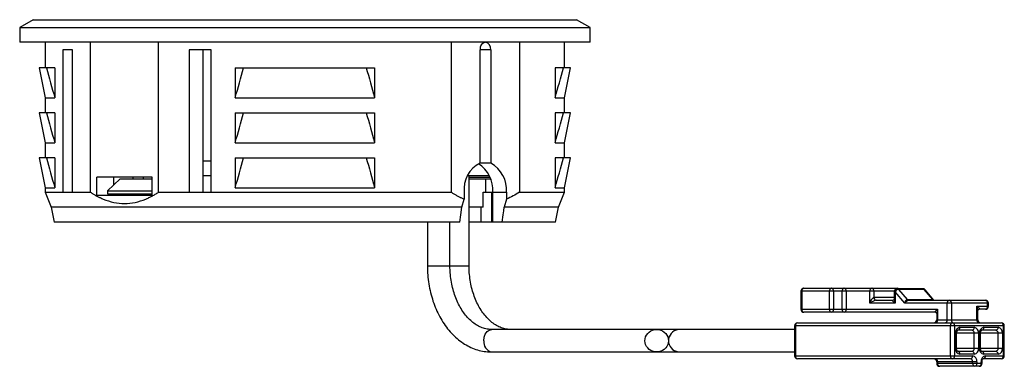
# Paper-space layout '_Rechts' of a CAD drawing. Header units: millimetres. Extents: x -19 to 46.6, y -12.6 to 10.5.
import ezdxf

# ---------------------------------------------------------------- set-up
doc = ezdxf.new("R2010")
doc.units = ezdxf.units.MM

psp = doc.layouts.new('_Rechts')

# ---------------------------------------------------------------- linework, layer by layer
at = {"color": 7, "linetype": 'Continuous', "lineweight": 25}
for p, q in [((-18.1, 10.5), (-19, 9.98)), ((-18.1, 10.5), (18.1, 10.5)), ((19, 9.98), (18.1, 10.5)), ((-19, 9.98), (-19, 9)), ((-19, 9.98), (19, 9.98)), ((19, 9), (19, 9.98)), ((19, 9), (-19, 9)), ((-17.3, 9), (-17.3, 7.3)), ((-14.289, -1), (-14.289, 9)), ((-9.753, -1), (-9.753, 9)), ((9.752, 9), (9.752, -1)), ((14.288, 9), (14.288, -1)), ((17.3, 7.3), (17.3, 9)), ((-15.487, 8.5), (-16.137, 8.5)), ((-16.137, 8.5), (-16.137, -1)), ((-15.487, -1), (-15.487, 8.5)), ((-6.237, 8.5), (-7.709, 8.5)), ((-7.709, 8.5), (-7.709, -1)), ((-6.81, 8.5), (-6.81, -1)), ((-6.237, -1), (-6.237, 8.5)), ((11.667, 0.936), (11.667, 8.5)), ((12.374, 8.5), (11.667, 8.5)), ((12.374, 8.5), (12.374, 0.936)), ((-17.7, 7.3), (-17.3, 5.3)), ((-16.665, 7.3), (-17.7, 7.3)), ((-16.665, 7.3), (-16.665, 5.3)), ((-4.644, 7.3), (4.644, 7.3)), ((-4.644, 7.3), (-4.644, 5.3)), ((4.644, 7.3), (4.644, 5.3)), ((16.665, 7.3), (16.665, 5.3)), ((17.7, 7.3), (16.665, 7.3)), ((17.3, 5.3), (17.7, 7.3)), ((-17.3, 5.3), (-17.3, 4.3)), ((-17.3, 5.3), (-16.665, 5.3)), ((16.665, 5.3), (17.3, 5.3)), ((17.3, 4.3), (17.3, 5.3)), ((-17.7, 4.3), (-17.3, 2.3)), ((-16.665, 4.3), (-17.7, 4.3)), ((-16.665, 4.3), (-16.665, 2.3)), ((-4.644, 4.3), (4.644, 4.3)), ((-4.644, 4.3), (-4.644, 2.3)), ((4.644, 4.3), (4.644, 2.3)), ((16.665, 4.3), (16.665, 2.3)), ((17.7, 4.3), (16.665, 4.3)), ((17.3, 2.3), (17.7, 4.3)), ((-17.3, 2.3), (-17.3, 1.3)), ((-17.3, 2.3), (-16.665, 2.3)), ((16.665, 2.3), (17.3, 2.3)), ((17.3, 1.3), (17.3, 2.3)), ((-17.7, 1.3), (-17.3, -0.7)), ((-16.665, 1.3), (-17.7, 1.3)), ((-16.665, 1.3), (-16.665, -0.7)), ((-6.81, 1.1), (-6.237, 1.1)), ((-4.644, 1.3), (4.644, 1.3)), ((-4.644, 1.3), (-4.644, -0.7)), ((4.644, 1.3), (4.644, -0.7)), ((12.374, 0.936), (11.667, 0.936)), ((16.665, 1.3), (16.665, -0.7)), ((17.7, 1.3), (16.665, 1.3)), ((17.3, -0.7), (17.7, 1.3)), ((-10.182, 0), (-13.859, 0)), ((-13.859, -1.2), (-13.859, 0)), ((-12.728, -0.5), (-12.728, 0)), ((-10.748, -0.1), (-10.748, 0)), ((-10.182, -1.2), (-10.182, 0)), ((-6.237, 0.1), (-6.81, 0.1)), ((12.283, 0.1), (10.84, 0.1)), ((10.932, -5.9), (10.932, 0.1)), ((10.932, 0), (12.326, 0)), ((-13.152, -0.9), (-12.304, -0.1)), ((-12.304, -0.1), (-10.182, -0.1)), ((-11.455, 0), (-11.455, -0.1)), ((10.932, -0.1), (12.304, -0.1)), ((12.021, -0.1), (12.021, -1)), ((12.393, -0.184), (12.304, -0.1)), ((-17.3, -0.7), (-17.3, -1)), ((-17.3, -0.7), (-16.665, -0.7)), ((-17.3, -1), (-16.9, -2)), ((-17.3, -1), (-14.289, -1)), ((-16.137, -1), (-15.487, -1)), ((-13.859, -1.2), (-10.182, -1.2)), ((-13.152, -0.9), (-10.182, -0.9)), ((-13.152, -0.9), (-13.152, -1.1)), ((-13.152, -1.1), (-10.182, -1.1)), ((-12.728, -1.2), (-12.728, -1.1)), ((-12.551, -1.1), (-12.551, -1.2)), ((-9.752, -1), (9.752, -1)), ((-7.709, -1), (-6.237, -1)), ((10.607, -1), (10.607, -1.457)), ((11.879, -1), (13.435, -1)), ((11.879, -2), (11.879, -1)), ((12.445, -3), (12.445, -1)), ((12.516, -3), (12.516, -1)), ((13.435, -1), (13.435, -1.457)), ((14.288, -1), (17.3, -1)), ((16.665, -0.7), (17.3, -0.7)), ((16.9, -2), (17.3, -1)), ((17.3, -1), (17.3, -0.7)), ((10.452, -2), (10.607, -1.457)), ((13.435, -1.457), (13.28, -2)), ((-16.9, -2), (-16.7, -3)), ((10.452, -2), (-16.9, -2)), ((11.879, -2), (10.932, -2)), ((11.738, -3), (11.738, -2)), ((16.9, -2), (13.28, -2)), ((16.7, -3), (16.9, -2)), ((10.309, -3), (-16.7, -3)), ((8.16, -3), (8.16, -5.9)), ((9.66, -5.9), (9.66, -3)), ((16.7, -3), (10.932, -3)), ((8.16, -5.9), (10.932, -5.9)), ((33.034, -7.605), (33.034, -8.805)), ((39.258, -7.605), (33.034, -7.605)), ((33.093, -7.605), (33.093, -8.805)), ((33.234, -7.405), (39.457, -7.405)), ((34.931, -8.805), (34.931, -7.605)), ((35.214, -7.605), (35.214, -8.805)), ((35.78, -8.805), (35.78, -7.605)), ((36.062, -7.605), (36.062, -8.805)), ((37.618, -8.405), (37.618, -7.605)), ((37.901, -7.605), (37.901, -8.005)), ((39.257, -7.632), (39.257, -8.122)), ((39.257, -7.632), (39.315, -7.632)), ((39.315, -7.632), (39.315, -8.405)), ((39.971, -8.405), (39.315, -7.632)), ((41.154, -7.432), (39.457, -7.432)), ((39.547, -7.478), (40.124, -8.159)), ((41.244, -7.478), (39.547, -7.478)), ((41.821, -8.159), (41.244, -7.478)), ((41.896, -8.198), (41.306, -7.503)), ((39.315, -8.405), (37.618, -8.405)), ((37.901, -8.005), (39.257, -8.005)), ((38.042, -8.205), (39.174, -8.205)), ((45.526, -8.405), (39.971, -8.405)), ((40.124, -8.159), (41.821, -8.159)), ((40.215, -8.205), (45.326, -8.205)), ((42.78, -9.505), (42.78, -8.405)), ((43.063, -8.405), (43.063, -9.505)), ((45.467, -8.605), (45.467, -8.405)), ((45.526, -8.605), (45.526, -8.405)), ((33.034, -8.805), (42.144, -8.805)), ((42.002, -9.005), (33.234, -9.005)), ((42.085, -9.088), (42.085, -9.505)), ((42.144, -8.805), (42.144, -9.505)), ((44.76, -8.605), (45.526, -8.605)), ((44.76, -9.505), (44.76, -8.605)), ((44.818, -9.505), (44.818, -8.888)), ((45.326, -8.805), (44.901, -8.805)), ((32.81, -9.705), (46.386, -9.705)), ((42.085, -9.505), (44.818, -9.505)), ((32.61, -10.15), (12.445, -10.15)), ((32.61, -9.905), (32.61, -11.905)), ((46.586, -9.905), (32.61, -9.905)), ((32.668, -9.905), (32.668, -11.905)), ((42.992, -11.905), (42.992, -9.905)), ((43.275, -9.905), (43.275, -11.905)), ((43.346, -11.405), (43.346, -10.405)), ((43.404, -10.405), (43.346, -10.405)), ((43.404, -11.405), (43.404, -10.405)), ((44.866, -10.405), (43.404, -10.405)), ((44.442, -10.205), (43.487, -10.205)), ((43.628, -10.005), (44.583, -10.005)), ((44.583, -11.405), (44.583, -10.405)), ((44.866, -10.405), (44.866, -11.405)), ((44.937, -11.405), (44.937, -10.405)), ((46.457, -10.405), (44.937, -10.405)), ((44.995, -11.405), (44.995, -10.405)), ((46.033, -10.205), (45.078, -10.205)), ((45.219, -10.005), (46.174, -10.005)), ((46.174, -11.405), (46.174, -10.405)), ((46.457, -10.405), (46.457, -11.405)), ((46.528, -11.905), (46.528, -9.905)), ((46.586, -11.905), (46.586, -9.905)), ((12.445, -11.65), (32.61, -11.65)), ((43.404, -11.405), (43.346, -11.405)), ((43.404, -11.405), (44.866, -11.405)), ((43.487, -11.605), (44.442, -11.605)), ((44.583, -11.805), (43.628, -11.805)), ((44.995, -11.405), (44.937, -11.405)), ((44.995, -11.405), (46.457, -11.405)), ((45.078, -11.605), (46.033, -11.605)), ((46.174, -11.805), (45.219, -11.805)), ((32.61, -11.905), (44.477, -11.905)), ((44.336, -12.105), (32.81, -12.105)), ((42.085, -12.305), (42.085, -12.405)), ((44.76, -12.305), (42.085, -12.305)), ((42.085, -12.405), (45.101, -12.405)), ((42.144, -12.305), (42.144, -12.405)), ((44.477, -12.405), (44.477, -12.305)), ((44.76, -12.305), (44.76, -12.405)), ((45.043, -12.405), (45.043, -12.305)), ((45.043, -12.305), (45.101, -12.305)), ((45.101, -12.405), (45.101, -12.305)), ((46.386, -12.105), (45.184, -12.105)), ((45.326, -11.905), (46.586, -11.905)), ((44.901, -12.605), (42.285, -12.605))]:
    psp.add_line(p, q, dxfattribs=at)
at = {"color": 7, "linetype": 'Continuous', "lineweight": 25, "flags": 128}
for points in [[(-4.644, 5.3), (-3.502, 5.3), (-2.344, 5.3), (-1.175, 5.3), (0, 5.3), (1.175, 5.3), (2.344, 5.3), (3.502, 5.3), (4.644, 5.3)], [(-4.644, 2.3), (-3.502, 2.3), (-2.344, 2.3), (-1.175, 2.3), (0, 2.3), (1.175, 2.3), (2.344, 2.3), (3.502, 2.3), (4.644, 2.3)], [(-4.644, -0.7), (-3.502, -0.7), (-2.344, -0.7), (-1.175, -0.7), (0, -0.7), (1.175, -0.7), (2.344, -0.7), (3.502, -0.7), (4.644, -0.7)], [(10.309, -3), (10.381, -2.5), (10.452, -2)], [(13.138, -3), (13.209, -2.5), (13.245, -2.25), (13.28, -2)], [(39.315, -8.405), (39.263, -8.366), (39.218, -8.329), (39.182, -8.294), (39.157, -8.264), (39.143, -8.239), (39.141, -8.22), (39.152, -8.209), (39.174, -8.205)], [(39.971, -8.405), (39.975, -8.362), (39.984, -8.321), (39.996, -8.282), (40.012, -8.247), (40.031, -8.216), (40.052, -8.192), (40.075, -8.174), (40.1, -8.163), (40.124, -8.159)], [(42.002, -9.005), (41.982, -9.002), (41.971, -8.993), (41.969, -8.978), (41.977, -8.958), (41.995, -8.934), (42.021, -8.905), (42.055, -8.874), (42.097, -8.84), (42.144, -8.805)], [(44.76, -8.605), (44.807, -8.64), (44.848, -8.674), (44.882, -8.705), (44.909, -8.734), (44.926, -8.758), (44.934, -8.778), (44.933, -8.793), (44.922, -8.802), (44.901, -8.805)], [(11.915, -10.9), (11.941, -10.668), (12.016, -10.459), (12.133, -10.293), (12.281, -10.187), (12.445, -10.15)], [(24.214, -10.9), (24.202, -11.03), (24.167, -11.157), (24.109, -11.275), (24.031, -11.382), (23.934, -11.475), (23.823, -11.55), (23.699, -11.605), (23.567, -11.639), (23.431, -11.65), (23.295, -11.639), (23.163, -11.605), (23.04, -11.55), (22.928, -11.475), (22.831, -11.382), (22.753, -11.275), (22.696, -11.157), (22.66, -11.03), (22.648, -10.9), (22.66, -10.77), (22.696, -10.643), (22.753, -10.525), (22.831, -10.418), (22.928, -10.325), (23.04, -10.25), (23.163, -10.195), (23.295, -10.161), (23.431, -10.15), (23.567, -10.161), (23.699, -10.195), (23.823, -10.25), (23.934, -10.325), (24.031, -10.418), (24.109, -10.525), (24.167, -10.643), (24.202, -10.77), (24.214, -10.9)], [(24.997, -10.15), (24.861, -10.161), (24.73, -10.195), (24.606, -10.25), (24.494, -10.325), (24.398, -10.418), (24.319, -10.525), (24.262, -10.643), (24.227, -10.77), (24.215, -10.9), (24.227, -11.03), (24.262, -11.157), (24.319, -11.275), (24.398, -11.382), (24.494, -11.475), (24.606, -11.55), (24.73, -11.605), (24.861, -11.639), (24.997, -11.65), (24.997, -11.65)]]:
    psp.add_lwpolyline(points, dxfattribs=at)
at = {"color": 7, "linetype": 'Continuous', "lineweight": 25}
for centre, radius, start, end in [((12.106, 8.565), 0.443, 101.0252, 188.44291), ((11.933, 8.562), 0.446, 351.95154, 78.58035), ((12.547, -0.804), 1.95, 116.80907, 185.76712), ((10.473, -0.844), 2.048, 355.63631, 57.92238), ((11.398, -0.857), 2.042, 355.98967, 61.43414), ((33.234, -7.605), 0.2, 90, 180), ((33.269, -7.58), 0.179, 101.42175, 188.04947), ((35.108, -7.58), 0.179, 101.42175, 188.04947), ((35.037, -7.58), 0.179, 351.95053, 78.57825), ((35.956, -7.58), 0.179, 101.42175, 188.04947), ((35.886, -7.58), 0.179, 351.95053, 78.57825), ((37.795, -7.58), 0.179, 101.42175, 188.04947), ((37.724, -7.58), 0.179, 351.95053, 78.57825), ((39.457, -7.632), 0.2, 90, 180), ((39.583, -7.785), 0.309, 96.75973, 150.27983), ((39.457, -7.605), 0.2, 59.87795, 90), ((39.454, -7.518), 0.113, 49.46319, 88.86794), ((39.453, -7.55), 0.118, 37.32989, 88.44377), ((41.154, -7.632), 0.2, 40.31554, 90), ((41.15, -7.55), 0.118, 37.32989, 88.44377), ((41.249, -7.556), 0.0781, 43.42792, 93.83308), ((38.195, -8.513), 0.587, 120.072, 169.39922), ((38.272, -9.243), 1.063, 102.4913, 127.98751), ((38.078, -8.03), 0.179, 171.95053, 258.57825), ((40.163, -8.082), 0.907, 182.54221, 200.85963), ((40.286, -8.541), 0.343, 102.01153, 156.70992), ((40.219, -8.085), 0.12, 217.83808, 267.93558), ((41.916, -8.085), 0.12, 217.83808, 267.93558), ((41.817, -8.258), 0.0993, 36.42015, 87.4613), ((42.957, -8.38), 0.179, 101.42175, 188.04947), ((42.886, -8.38), 0.179, 351.95053, 78.57825), ((45.326, -8.405), 0.2, 0, 90), ((45.29, -8.38), 0.179, 351.95053, 78.57825), ((33.234, -8.805), 0.2, 180, 270), ((33.269, -8.83), 0.179, 171.95053, 258.57825), ((35.108, -8.83), 0.179, 171.95053, 258.57825), ((35.037, -8.83), 0.179, 281.42175, 8.04947), ((35.956, -8.83), 0.179, 171.95053, 258.57825), ((35.886, -8.83), 0.179, 281.42175, 8.04947), ((42.955, -9.121), 0.87, 158.74678, 177.85138), ((43.933, -8.923), 0.886, 1.88942, 21.02673), ((45.326, -8.605), 0.2, 270, 0), ((45.29, -8.63), 0.179, 281.42175, 8.04947), ((32.81, -9.905), 0.2, 90, 180), ((32.845, -9.88), 0.179, 101.42175, 188.04947), ((41.885, -9.505), 0.2, 270, 360), ((41.967, -9.53), 0.179, 281.42175, 8.04947), ((42.603, -9.53), 0.179, 281.42175, 8.04947), ((43.169, -9.88), 0.179, 101.42175, 188.04947), ((43.24, -9.53), 0.179, 171.95053, 258.57825), ((43.098, -9.88), 0.179, 351.95053, 78.57825), ((44.937, -9.53), 0.179, 171.95053, 258.57825), ((45.018, -9.505), 0.2, 180, 270), ((46.386, -9.905), 0.2, 0, 90), ((46.351, -9.88), 0.179, 351.95053, 78.57825), ((43.699, -10.355), 0.357, 101.42175, 188.04947), ((43.452, -10.03), 0.179, 281.42175, 8.04947), ((44.406, -10.03), 0.179, 281.42175, 8.04947), ((44.406, -10.38), 0.179, 351.95053, 78.57825), ((44.512, -10.355), 0.357, 351.95053, 78.57825), ((45.29, -10.355), 0.357, 101.42175, 188.04947), ((45.043, -10.03), 0.179, 281.42175, 8.04947), ((45.997, -10.03), 0.179, 281.42175, 8.04947), ((45.997, -10.38), 0.179, 351.95053, 78.57825), ((46.103, -10.355), 0.357, 351.95053, 78.57825), ((12.587, -10.987), 0.678, 172.64445, 257.88433), ((43.699, -11.455), 0.357, 171.95053, 258.57825), ((43.452, -11.78), 0.179, 351.95053, 78.57825), ((44.406, -11.43), 0.179, 281.42175, 8.04947), ((44.406, -11.78), 0.179, 351.95053, 78.57825), ((44.512, -11.455), 0.357, 281.42175, 8.04947), ((45.29, -11.455), 0.357, 171.95053, 258.57825), ((45.043, -11.78), 0.179, 351.95053, 78.57825), ((45.997, -11.43), 0.179, 281.42175, 8.04947), ((45.997, -11.78), 0.179, 351.95053, 78.57825), ((46.103, -11.455), 0.357, 281.42175, 8.04947), ((32.81, -11.905), 0.2, 180, 270), ((32.845, -11.93), 0.179, 171.95053, 258.57825), ((41.885, -12.305), 0.2, 0, 90), ((41.967, -12.28), 0.179, 351.95053, 78.57825), ((42.285, -12.405), 0.2, 180, 270), ((42.32, -12.43), 0.179, 171.95053, 258.57825), ((43.169, -11.93), 0.179, 171.95053, 258.57825), ((43.098, -11.93), 0.179, 281.42175, 8.04947), ((44.3, -11.93), 0.179, 281.42175, 8.04947), ((44.3, -12.28), 0.179, 351.95053, 78.57825), ((44.654, -12.43), 0.179, 171.95053, 258.57825), ((44.406, -12.255), 0.357, 351.95053, 78.57825), ((44.583, -12.43), 0.179, 281.42175, 8.04947), ((44.901, -12.405), 0.2, 270, 0), ((44.866, -12.43), 0.179, 281.42175, 8.04947), ((45.396, -12.255), 0.357, 101.42175, 188.04947), ((45.149, -11.93), 0.179, 281.42175, 8.04947), ((46.386, -11.905), 0.2, 270, 0), ((46.351, -11.93), 0.179, 281.42175, 8.04947)]:
    psp.add_arc(centre, radius, start, end, dxfattribs=at)
for points in [[(-17.222, 7.3), (-17.041, 6.631), (-16.856, 5.964), (-16.665, 5.3)], [(-4.644, 5.3), (-4.453, 5.964), (-4.268, 6.631), (-4.088, 7.3)], [(4.088, 7.3), (4.268, 6.631), (4.453, 5.964), (4.644, 5.3)], [(16.665, 5.3), (16.856, 5.964), (17.041, 6.631), (17.222, 7.3)], [(-17.222, 4.3), (-17.041, 3.631), (-16.856, 2.964), (-16.665, 2.3)], [(-4.644, 2.3), (-4.453, 2.964), (-4.268, 3.631), (-4.088, 4.3)], [(4.088, 4.3), (4.268, 3.631), (4.453, 2.964), (4.644, 2.3)], [(16.665, 2.3), (16.856, 2.964), (17.041, 3.631), (17.222, 4.3)], [(-17.222, 1.3), (-17.041, 0.631), (-16.856, -0.036), (-16.665, -0.7)], [(-4.644, -0.7), (-4.453, -0.036), (-4.268, 0.631), (-4.088, 1.3)], [(4.088, 1.3), (4.268, 0.631), (4.453, -0.036), (4.644, -0.7)], [(16.665, -0.7), (16.856, -0.036), (17.041, 0.631), (17.222, 1.3)], [(14.288, -1), (14.015, -1.179), (13.731, -1.334), (13.435, -1.456)]]:
    psp.add_open_spline(points, degree=3, dxfattribs=at)
for points, knots in [([(-14.289, -1), (-14.232, -1.037), (-14.119, -1.109), (-13.948, -1.209), (-13.777, -1.3), (-13.606, -1.383), (-13.261, -1.535), (-12.734, -1.7), (-12.02, -1.775), (-11.306, -1.7), (-10.766, -1.53), (-10.392, -1.364), (-10.179, -1.256), (-9.965, -1.136), (-9.824, -1.045), (-9.752, -1)], [0, 0, 0, 0, 0.039991, 0.079426, 0.118336, 0.156758, 0.194728, 0.349337, 0.50027, 0.650889, 0.80528, 0.852804, 0.901053, 0.950096, 1, 1, 1, 1]), ([(9.752, -1), (9.809, -1.036), (9.922, -1.109), (10.094, -1.209), (10.265, -1.3), (10.435, -1.384), (10.55, -1.433), (10.607, -1.457)], [0, 0, 0, 0, 0.205556, 0.408157, 0.607977, 0.805196, 1, 1, 1, 1]), ([(8.16, -5.9), (8.161, -6.008), (8.165, -6.315), (8.207, -6.821), (8.3, -7.409), (8.438, -7.981), (8.62, -8.532), (8.845, -9.056), (9.111, -9.546), (9.415, -9.997), (9.755, -10.403), (10.126, -10.76), (10.525, -11.061), (10.945, -11.304), (11.382, -11.485), (11.83, -11.602), (12.186, -11.646), (12.391, -11.649), (12.445, -11.65)], [0, 0, 0, 0, 0.036492, 0.104141, 0.171864, 0.239661, 0.307552, 0.375541, 0.443611, 0.511694, 0.579682, 0.64742, 0.714721, 0.781398, 0.847319, 0.912459, 0.97692, 1, 1, 1, 1]), ([(12.445, -10.15), (12.397, -10.149), (12.239, -10.145), (11.973, -10.096), (11.65, -9.977), (11.337, -9.799), (11.041, -9.566), (10.765, -9.282), (10.512, -8.951), (10.286, -8.576), (10.089, -8.163), (9.926, -7.716), (9.798, -7.243), (9.711, -6.749), (9.666, -6.298), (9.661, -6.014), (9.66, -5.9)], [0, 0, 0, 0, 0.036556, 0.119607, 0.201386, 0.280576, 0.357446, 0.432759, 0.507183, 0.581171, 0.654999, 0.728792, 0.802622, 0.876519, 0.950475, 1, 1, 1, 1]), ([(13.718, -10.15), (13.67, -10.149), (13.512, -10.145), (13.246, -10.096), (12.922, -9.977), (12.61, -9.799), (12.314, -9.566), (12.038, -9.282), (11.785, -8.951), (11.558, -8.576), (11.362, -8.163), (11.198, -7.716), (11.071, -7.243), (10.983, -6.749), (10.939, -6.298), (10.934, -6.014), (10.932, -5.9)], [0, 0, 0, 0, 0.036556, 0.119607, 0.201386, 0.280576, 0.357446, 0.432759, 0.507183, 0.581171, 0.654999, 0.728792, 0.802622, 0.876519, 0.950475, 1, 1, 1, 1]), ([(39.256, -8.126), (39.256, -8.125), (39.257, -8.125), (39.248, -8.158), (39.215, -8.193), (39.18, -8.205), (39.175, -8.205), (39.174, -8.205)], [0, 0, 0, 0, 0.124082, 0.371622, 0.657128, 0.880889, 1, 1, 1, 1]), ([(42.002, -9.005), (42.004, -9.005), (42.009, -9.005), (42.042, -9.017), (42.076, -9.051), (42.085, -9.086), (42.085, -9.085), (42.085, -9.085)], [0, 0, 0, 0, 0.139077, 0.31368, 0.609667, 0.866482, 1, 1, 1, 1]), ([(44.819, -8.885), (44.819, -8.885), (44.818, -8.885), (44.827, -8.852), (44.86, -8.817), (44.895, -8.805), (44.9, -8.805), (44.901, -8.805)], [0, 0, 0, 0, 0.124082, 0.371622, 0.657128, 0.880889, 1, 1, 1, 1]), ([(43.404, -10.405), (43.405, -10.388), (43.407, -10.346), (43.423, -10.285), (43.449, -10.235), (43.476, -10.209), (43.487, -10.205), (43.487, -10.205), (43.487, -10.205)], [0, 0, 0, 0, 0.127206, 0.305589, 0.481761, 0.655717, 0.845353, 1, 1, 1, 1]), ([(44.995, -10.405), (44.996, -10.388), (44.998, -10.346), (45.014, -10.285), (45.04, -10.235), (45.067, -10.209), (45.078, -10.205), (45.078, -10.205), (45.078, -10.205)], [0, 0, 0, 0, 0.127206, 0.305589, 0.481761, 0.655717, 0.845353, 1, 1, 1, 1]), ([(43.487, -11.605), (43.487, -11.605), (43.487, -11.605), (43.474, -11.601), (43.444, -11.567), (43.419, -11.514), (43.406, -11.456), (43.405, -11.419), (43.404, -11.405)], [0, 0, 0, 0, 0.138798, 0.381061, 0.551528, 0.72738, 0.901861, 1, 1, 1, 1]), ([(45.078, -11.605), (45.078, -11.605), (45.078, -11.605), (45.065, -11.601), (45.035, -11.567), (45.01, -11.514), (44.997, -11.456), (44.996, -11.419), (44.995, -11.405)], [0, 0, 0, 0, 0.1387977, 0.3810611, 0.5515284, 0.7273801, 0.9018608, 1, 1, 1, 1]), ([(45.101, -12.305), (45.102, -12.288), (45.104, -12.246), (45.12, -12.185), (45.146, -12.135), (45.173, -12.109), (45.184, -12.105), (45.184, -12.105), (45.184, -12.105)], [0, 0, 0, 0, 0.127206, 0.305589, 0.481761, 0.655717, 0.845353, 1, 1, 1, 1])]:
    psp.add_open_spline(points, degree=3, knots=knots, dxfattribs=at)

doc.saveas('drawing.dxf')
